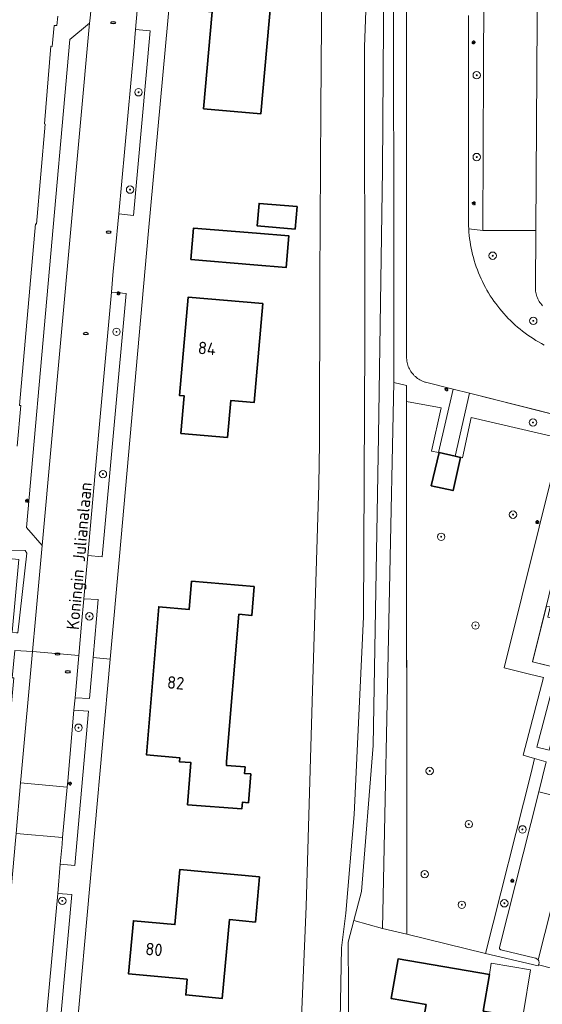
# Model space of a CAD drawing. Header units: metres. Extents: x 152610 to 160096, y 456114 to 462495.
# Tile 66 of 256: x 156384 to 156441, y 458791 to 458898. Entities that reach past the tile are written whole.
import ezdxf
from ezdxf.enums import TextEntityAlignment as Align

# ---------------------------------------------------------------- set-up
doc = ezdxf.new("R2010")
doc.units = ezdxf.units.M
doc.header["$LTSCALE"] = 0.5
doc.layers.get('0').update_dxf_attribs({"linetype": 'CONTINUOUS'})
for name, color, linetype, lineweight in [('B-PV-GK-BESCHOEIING-G', 251, 'GK-BESCHOEIING-SO', 18), ('B-PV-GR-BEPLANTING_CULTUUR_BOSPLANTSOEN-GV', 251, 'CONTINUOUS', 18), ('B-PV-GR-BEPLANTING_CULTUUR_HEESTERS-GV', 251, 'CONTINUOUS', 18), ('B-PV-GR-BOOM-S', 251, 'CONTINUOUS', 25), ('B-PV-GR-HAAG-GV', 251, 'CONTINUOUS', 13), ('B-PV-IE-MEUBILAIR-S', 251, 'CONTINUOUS', 25), ('B-PV-OG-BEBOUWING-GV', 6, 'CONTINUOUS', 35), ('B-PV-OG-BEBOUWING-T18', 1, 'CONTINUOUS', 18), ('B-PV-OG-BEBOUWING_OVERBOUWING-GV', 251, 'CONTINUOUS', 18), ('B-PV-OG-TERREIN_BEGROEID-GV', 251, 'CONTINUOUS', 18), ('B-PV-OG-TERREIN_OEVER-GV', 251, 'CONTINUOUS', 18), ('B-PV-OG-TOPOGRAFIE-T18', 1, 'CONTINUOUS', 18), ('B-PV-OG-WATER_SLOOT-GV', 251, 'CONTINUOUS', 18), ('B-PV-VH-ONVERHARD_ZAND-GV', 251, 'CONTINUOUS', 18), ('B-PV-VH-OPENVERHARDING_BETONSTRAATSTEEN-GV', 251, 'CONTINUOUS', 18), ('B-PV-VH-OPENVERHARDING_STRAATBAKSTEEN-GV', 251, 'CONTINUOUS', 18), ('B-PV-VH-OPENVERHARDING_TEGEL-GV', 251, 'CONTINUOUS', 18)]:
    doc.layers.add(name, color=color, linetype=linetype, lineweight=lineweight)
doc.styles.add('NLCS-ISO', font='NLCS-ISO.ttf')
doc.styles.add('NLCS-ISO-M750-T18', font='NLCS-ISO.ttf', dxfattribs={"height": 1.35})
doc.linetypes.add('GK-BESCHOEIING-SO', pattern='A,18,-3,[1,NLCS.SHX,S=0.6,R=0,X=0,Y=0],-3', length=24)

# ---------------------------------------------------------------- blocks, each defined once
blk = doc.blocks.new('SIE-MEUBILAIR_PAAL_LICHTMAST-SO')
for points in [[(-0.62, 0), (-1, 0)], [(-0.71, 0.71), (-0.44, 0.44)], [(0, 1), (0, 0.62)], [(0.44, 0.44), (0.71, 0.71)], [(1, 0), (0.62, 0)], [(-0.71, -0.71), (-0.44, -0.44)], [(0, -0.62), (0, -1)], [(0.44, -0.44), (0.71, -0.71)]]:
    blk.add_lwpolyline(points)
blk.add_circle((0, 0), 0.5)
blk = doc.blocks.new('SIE-MEUBILAIR_PUT_RIOOLPUT-SO')
blk.add_ellipse((0, 0), major_axis=(1.25, 0), ratio=0.54)
blk = doc.blocks.new('SGR-BOOM_GBKN-SO')
at = {"linetype": 'ByBlock', "lineweight": 18}
h = blk.add_hatch(color=0, dxfattribs=at)
h.dxf.hatch_style = 1
edge = h.paths.add_edge_path()
edge.add_arc((0, 0), 0.25, 0, 360)
at = {"color": 0, "linetype": 'ByBlock', "lineweight": 18}
for radius in [2, 0.25]:
    blk.add_circle((0, 0), radius, dxfattribs=at)
at = {"color": 0, "linetype": 'ByBlock', "lineweight": 18, "style": 'NLCS-ISO'}
blk.add_attdef('SOORT', (2.5, 0), '', height=1.5, dxfattribs=at)

msp = doc.modelspace()

# ---------------------------------------------------------------- linework, layer by layer
at = {"layer": 'B-PV-GK-BESCHOEIING-G', "flags": 128}
msp.add_lwpolyline([(156416.612, 458921.752), (156416.742, 458906.752), (156416.591, 458888.092), (156416.488, 458869.705), (156416.447, 458851.937), (156416.395, 458847.495), (156415.648, 458824.023), (156415.017, 458801.852), (156413.696, 458770.162), (156413.162, 458746.801), (156413.096, 458746.206), (156413.127, 458745.73), (156413.306, 458745.314), (156413.782, 458744.988), (156414.25, 458744.801), (156422.649, 458743.752), (156424.06, 458753.788), (156418.88, 458754.343), (156419.243, 458767.177)], dxfattribs=at)
at = {"layer": 'B-PV-GR-BEPLANTING_CULTUUR_BOSPLANTSOEN-GV', "flags": 128}
msp.add_lwpolyline([(156424.464, 458912.921), (156423.477, 458912.857), (156423.277, 458881.566), (156422.823, 458852.766), (156422.241, 458819.267), (156420.978, 458803.503), (156420.163, 458800.354), (156423.268, 458799.491), (156424.028, 458836.197), (156424.491, 458858.527)], close=True, dxfattribs=at)
at = {"layer": 'B-PV-GR-BEPLANTING_CULTUUR_HEESTERS-GV', "flags": 128}
for points in [[(156398.138, 458896.563), (156396.56, 458896.708), (156396.367, 458894.455), (156394.763, 458876.758), (156396.336, 458876.592)], [(156391.419, 458839.815), (156392.972, 458839.67), (156395.564, 458868.15), (156393.952, 458868.288), (156392.611, 458853.253)], [(156390.983, 458835.123), (156390.732, 458832.414), (156390.43, 458829.013), (156390.024, 458824.45), (156391.592, 458824.351), (156391.975, 458828.788), (156392.516, 458835.05)], [(156391.475, 458823.005), (156389.901, 458823.11), (156389.239, 458815.417), (156389.159, 458814.776), (156388.681, 458809.318), (156388.617, 458808.598), (156388.417, 458806.432), (156389.989, 458806.285)], [(156389.679, 458803.15), (156388.148, 458803.286), (156387.024, 458790.78), (156385.483, 458773.711), (156387.021, 458773.552)]]:
    msp.add_lwpolyline(points, close=True, dxfattribs=at)
at = {"layer": 'B-PV-GR-HAAG-GV', "flags": 128}
for points in [[(156432.558, 458898.22), (156432.559, 458876.177), (156432.56, 458875.829), (156432.569, 458875.481), (156432.584, 458875.171), (156434.1, 458874.991), (156434.198, 458892.562), (156434.307, 458915.274)], [(156424.464, 458912.921), (156424.491, 458858.527), (156425.867, 458858.2), (156425.867, 458856.474), (156429.599, 458855.791), (156428.573, 458851.125), (156429.335, 458850.978), (156430.91, 458857.808), (156427.913, 458858.563), (156427.858, 458858.58), (156427.715, 458858.629), (156427.575, 458858.685), (156427.438, 458858.749), (156427.305, 458858.82), (156427.176, 458858.898), (156427.051, 458858.983), (156426.931, 458859.074), (156426.816, 458859.171), (156426.706, 458859.274), (156426.602, 458859.383), (156426.504, 458859.498), (156426.412, 458859.617), (156426.326, 458859.742), (156426.247, 458859.87), (156426.175, 458860.003), (156426.111, 458860.139), (156426.053, 458860.278), (156426.003, 458860.42), (156425.961, 458860.565), (156425.926, 458860.712), (156425.899, 458860.86), (156425.88, 458861.01), (156425.869, 458861.16), (156425.866, 458861.311), (156425.858, 458892.918), (156425.86, 458913.1)], [(156440.575, 458866.836), (156440.475, 458866.947), (156440.381, 458867.062), (156440.293, 458867.183), (156440.212, 458867.308), (156440.138, 458867.437), (156440.071, 458867.571), (156440.011, 458867.707), (156439.959, 458867.847), (156439.914, 458867.989), (156439.876, 458868.133), (156439.847, 458868.279), (156439.825, 458868.427), (156439.812, 458868.575), (156439.806, 458868.724), (156439.844, 458874.97), (156434.1, 458874.991), (156432.584, 458875.171), (156432.586, 458875.133), (156432.611, 458874.786), (156432.644, 458874.44), (156432.685, 458874.094), (156432.733, 458873.749), (156432.79, 458873.406), (156432.855, 458873.064), (156432.927, 458872.723), (156433.007, 458872.385), (156433.095, 458872.048), (156433.191, 458871.713), (156433.294, 458871.381), (156433.405, 458871.051), (156433.524, 458870.723), (156433.65, 458870.399), (156433.783, 458870.078), (156433.924, 458869.759), (156434.072, 458869.444), (156434.227, 458869.133), (156434.39, 458868.825), (156434.559, 458868.521), (156434.736, 458868.221), (156434.919, 458867.925), (156435.109, 458867.633), (156435.306, 458867.346), (156435.509, 458867.063), (156435.718, 458866.785), (156435.934, 458866.512), (156436.157, 458866.244), (156436.385, 458865.981), (156436.619, 458865.724), (156436.859, 458865.472), (156437.105, 458865.225), (156437.356, 458864.985), (156437.613, 458864.75), (156437.876, 458864.521), (156438.143, 458864.298), (156438.415, 458864.082), (156438.693, 458863.871), (156438.975, 458863.667), (156439.262, 458863.47), (156439.553, 458863.279), (156439.848, 458863.095), (156440.148, 458862.918), (156440.452, 458862.748), (156440.759, 458862.585)]]:
    msp.add_lwpolyline(points, dxfattribs=at)
for points in [[(156425.867, 458858.2), (156424.491, 458858.527), (156424.028, 458836.197), (156423.268, 458799.491), (156425.882, 458798.858)], [(156458.58, 458850.84), (156432.666, 458857.366), (156431.108, 458850.578), (156431.708, 458850.442), (156431.904, 458850.398), (156432.868, 458854.738), (156443.102, 458852.386), (156457.68, 458848.802), (156457.736, 458848.793), (156457.793, 458848.792), (156457.85, 458848.799), (156457.904, 458848.814), (156457.957, 458848.837), (156458.005, 458848.866), (156458.049, 458848.903), (156458.087, 458848.944), (156458.12, 458848.991), (156458.145, 458849.042), (156458.159, 458849.082)], [(156384.645, 458840.383), (156382.589, 458840.388), (156382.515, 458839.542), (156383.941, 458839.402), (156383.243, 458831.524), (156383.688, 458831.464), (156383.821, 458831.466), (156384.799, 458840.082)], [(156479.661, 458817.09), (156441.854, 458826.36), (156439.941, 458819.102), (156441.283, 458818.76), (156441.683, 458820.347), (156442.846, 458824.967), (156442.859, 458825.003), (156442.88, 458825.037), (156442.908, 458825.066), (156442.94, 458825.09), (156442.977, 458825.106), (156443.016, 458825.115), (156443.056, 458825.115), (156443.095, 458825.108), (156479.112, 458816.307), (156479.123, 458816.304), (156479.43, 458816.23)], [(156440.972, 458817.523), (156439.717, 458817.88), (156439.329, 458816.336), (156434.416, 458796.792), (156440.106, 458795.433), (156440.134, 458795.55), (156440.16, 458795.608), (156440.179, 458795.669), (156440.19, 458795.732), (156440.194, 458795.795), (156440.189, 458795.859), (156440.176, 458795.922), (156440.156, 458795.982), (156440.128, 458796.039), (156440.093, 458796.093), (156440.052, 458796.141), (156440.005, 458796.185), (156439.953, 458796.222), (156439.897, 458796.252), (156439.837, 458796.275), (156439.79, 458796.287), (156436.065, 458797.191), (156436.021, 458797.205), (156435.987, 458797.225), (156435.957, 458797.251), (156435.934, 458797.283), (156435.918, 458797.319), (156435.909, 458797.357), (156435.908, 458797.396), (156435.915, 458797.435), (156440.15, 458814.257)]]:
    msp.add_lwpolyline(points, close=True, dxfattribs=at)
at = {"layer": 'B-PV-OG-BEBOUWING-GV', "flags": 128}
for points in [[(156411.428, 458902.518), (156402.934, 458903.273), (156402.539, 458898.83), (156404.863, 458898.623), (156403.93, 458888.131), (156410.099, 458887.583)], [(156414.023, 458877.556), (156409.92, 458877.91), (156409.711, 458875.48), (156413.813, 458875.127)], [(156409.642, 458874.674), (156402.839, 458875.243), (156402.554, 458871.838), (156409.357, 458871.269), (156412.866, 458870.978), (156413.151, 458874.38)], [(156410.317, 458867.062), (156402.262, 458867.767), (156401.329, 458857.12), (156401.832, 458857.076), (156401.478, 458853.033), (156406.504, 458852.593), (156406.854, 458856.582), (156409.38, 458856.361)], [(156431.108, 458850.578), (156429.385, 458850.968), (156428.544, 458847.376), (156430.893, 458846.843), (156431.708, 458850.442)], [(156409.404, 458836.482), (156402.618, 458837.046), (156402.365, 458834.003), (156399.082, 458834.276), (156397.751, 458818.252), (156401.342, 458817.953), (156401.307, 458817.524), (156402.554, 458817.425), (156402.193, 458812.879), (156408.053, 458812.414), (156408.112, 458813.141), (156408.77, 458813.089), (156409.017, 458816.2), (156408.359, 458816.25), (156408.416, 458816.969), (156406.382, 458817.13), (156406.412, 458817.532), (156407.737, 458833.467), (156409.144, 458833.35)], [(156409.972, 458805.073), (156401.366, 458805.871), (156400.813, 458799.903), (156396.334, 458800.318), (156395.803, 458794.588), (156402.145, 458794), (156401.987, 458792.298), (156405.934, 458791.932), (156406.723, 458800.45), (156409.52, 458800.191)], [(156437.143, 458782.423), (156438.128, 458782.267), (156438.49, 458784.388), (156439.394, 458789.675), (156438.218, 458789.874), (156434.156, 458790.562), (156434.828, 458794.515), (156424.949, 458796.194), (156424.22, 458791.906), (156427.976, 458791.267), (156427.136, 458786.324), (156426.996, 458785.5), (156430.94, 458784.83), (156430.715, 458783.509), (156429.964, 458779.092), (156436.376, 458778.002)]]:
    msp.add_lwpolyline(points, close=True, dxfattribs=at)
at = {"layer": 'B-PV-OG-BEBOUWING_OVERBOUWING-GV', "flags": 128}
for points in [[(156441.389, 458834.26), (156440.981, 458834.354), (156439.487, 458828.325), (156444.902, 458827.002), (156444.994, 458827.413), (156445.488, 458829.403), (156443.566, 458829.844), (156444.17, 458832.476), (156441.14, 458833.172)], [(156439.255, 458795.03), (156435.027, 458795.726), (156434.828, 458794.515), (156434.156, 458790.562), (156438.218, 458789.874), (156439.394, 458789.675), (156439.86, 458789.58), (156439.957, 458790.168), (156438.495, 458790.409)]]:
    msp.add_lwpolyline(points, close=True, dxfattribs=at)
at = {"layer": 'B-PV-OG-TERREIN_BEGROEID-GV', "flags": 128}
msp.add_lwpolyline([(156443.102, 458852.386), (156432.868, 458854.738), (156431.904, 458850.398), (156431.708, 458850.442), (156430.893, 458846.843), (156428.544, 458847.376), (156429.385, 458850.968), (156429.335, 458850.978), (156428.573, 458851.125), (156429.599, 458855.791), (156425.867, 458856.474), (156425.882, 458798.858), (156434.416, 458796.792), (156439.329, 458816.336), (156439.717, 458817.88), (156438.461, 458818.237), (156440.681, 458826.642), (156439.16, 458827.006), (156436.409, 458827.665), (156442.112, 458850.556)], dxfattribs=at)
at = {"layer": 'B-PV-OG-TERREIN_OEVER-GV', "flags": 128}
for points in [[(156421.972, 458912.339), (156421.326, 458894.84), (156421.354, 458862.977), (156421.208, 458833.19), (156420.194, 458811.81), (156419.296, 458801.153), (156418.827, 458797.407), (156418.581, 458783.824)], [(156419.681, 458777.232), (156419.559, 458798.02), (156420.163, 458800.354), (156420.978, 458803.503), (156422.241, 458819.267), (156422.823, 458852.766), (156423.277, 458881.566), (156423.477, 458912.857)]]:
    msp.add_lwpolyline(points, dxfattribs=at)
at = {"layer": 'B-PV-OG-WATER_SLOOT-GV', "flags": 128}
for points in [[(156418.581, 458783.824), (156418.827, 458797.407), (156419.296, 458801.153), (156420.194, 458811.81), (156421.208, 458833.19), (156421.354, 458862.977), (156421.326, 458894.84), (156421.972, 458912.339)], [(156416.742, 458906.752), (156416.591, 458888.092), (156416.488, 458869.705), (156416.447, 458851.937), (156416.395, 458847.495), (156415.648, 458824.023), (156415.017, 458801.852), (156413.696, 458770.162)]]:
    msp.add_lwpolyline(points, dxfattribs=at)
at = {"layer": 'B-PV-VH-ONVERHARD_ZAND-GV', "flags": 128}
for points in [[(156432.558, 458898.22), (156432.559, 458876.177), (156432.56, 458875.829), (156432.569, 458875.481), (156432.584, 458875.171), (156434.1, 458874.991), (156434.198, 458892.562), (156434.307, 458915.274)], [(156424.464, 458912.921), (156424.491, 458858.527), (156425.867, 458858.2), (156425.867, 458856.474), (156429.599, 458855.791), (156428.573, 458851.125), (156429.335, 458850.978), (156430.91, 458857.808), (156427.913, 458858.563), (156427.858, 458858.58), (156427.715, 458858.629), (156427.575, 458858.685), (156427.438, 458858.749), (156427.305, 458858.82), (156427.176, 458858.898), (156427.051, 458858.983), (156426.931, 458859.074), (156426.816, 458859.171), (156426.706, 458859.274), (156426.602, 458859.383), (156426.504, 458859.498), (156426.412, 458859.617), (156426.326, 458859.742), (156426.247, 458859.87), (156426.175, 458860.003), (156426.111, 458860.139), (156426.053, 458860.278), (156426.003, 458860.42), (156425.961, 458860.565), (156425.926, 458860.712), (156425.899, 458860.86), (156425.88, 458861.01), (156425.869, 458861.16), (156425.866, 458861.311), (156425.858, 458892.918), (156425.86, 458913.1)], [(156440.575, 458866.836), (156440.475, 458866.947), (156440.381, 458867.062), (156440.293, 458867.183), (156440.212, 458867.308), (156440.138, 458867.437), (156440.071, 458867.571), (156440.011, 458867.707), (156439.959, 458867.847), (156439.914, 458867.989), (156439.876, 458868.133), (156439.847, 458868.279), (156439.825, 458868.427), (156439.812, 458868.575), (156439.806, 458868.724), (156439.844, 458874.97), (156434.1, 458874.991), (156432.584, 458875.171), (156432.586, 458875.133), (156432.611, 458874.786), (156432.644, 458874.44), (156432.685, 458874.094), (156432.733, 458873.749), (156432.79, 458873.406), (156432.855, 458873.064), (156432.927, 458872.723), (156433.007, 458872.385), (156433.095, 458872.048), (156433.191, 458871.713), (156433.294, 458871.381), (156433.405, 458871.051), (156433.524, 458870.723), (156433.65, 458870.399), (156433.783, 458870.078), (156433.924, 458869.759), (156434.072, 458869.444), (156434.227, 458869.133), (156434.39, 458868.825), (156434.559, 458868.521), (156434.736, 458868.221), (156434.919, 458867.925), (156435.109, 458867.633), (156435.306, 458867.346), (156435.509, 458867.063), (156435.718, 458866.785), (156435.934, 458866.512), (156436.157, 458866.244), (156436.385, 458865.981), (156436.619, 458865.724), (156436.859, 458865.472), (156437.105, 458865.225), (156437.356, 458864.985), (156437.613, 458864.75), (156437.876, 458864.521), (156438.143, 458864.298), (156438.415, 458864.082), (156438.693, 458863.871), (156438.975, 458863.667), (156439.262, 458863.47), (156439.553, 458863.279), (156439.848, 458863.095), (156440.148, 458862.918), (156440.452, 458862.748), (156440.759, 458862.585)]]:
    msp.add_lwpolyline(points, dxfattribs=at)
for points in [[(156425.882, 458798.858), (156425.867, 458856.474), (156425.867, 458858.2), (156424.491, 458858.527), (156424.028, 458836.197), (156423.268, 458799.491)], [(156432.666, 458857.366), (156431.108, 458850.578), (156431.708, 458850.442), (156431.904, 458850.398), (156432.868, 458854.738), (156443.102, 458852.386), (156457.68, 458848.802), (156457.736, 458848.793), (156457.793, 458848.792), (156457.85, 458848.799), (156457.904, 458848.814), (156457.957, 458848.837), (156458.005, 458848.866), (156458.049, 458848.903), (156458.087, 458848.944), (156458.12, 458848.991), (156458.145, 458849.042), (156458.159, 458849.082), (156458.58, 458850.84), (156448.019, 458853.5)], [(156384.645, 458840.383), (156382.589, 458840.388), (156382.515, 458839.542), (156383.941, 458839.402), (156383.243, 458831.524), (156383.688, 458831.464), (156383.821, 458831.466), (156384.799, 458840.082)], [(156479.661, 458817.09), (156441.854, 458826.36), (156439.941, 458819.102), (156441.283, 458818.76), (156441.683, 458820.347), (156442.846, 458824.967), (156442.859, 458825.003), (156442.88, 458825.037), (156442.908, 458825.066), (156442.94, 458825.09), (156442.977, 458825.106), (156443.016, 458825.115), (156443.056, 458825.115), (156443.095, 458825.108), (156479.112, 458816.307), (156479.123, 458816.304), (156479.43, 458816.23)], [(156440.972, 458817.523), (156439.717, 458817.88), (156439.329, 458816.336), (156434.416, 458796.792), (156440.106, 458795.433), (156440.134, 458795.55), (156440.16, 458795.608), (156440.179, 458795.669), (156440.19, 458795.732), (156440.194, 458795.795), (156440.189, 458795.859), (156440.176, 458795.922), (156440.156, 458795.982), (156440.128, 458796.039), (156440.093, 458796.093), (156440.09, 458796.096), (156440.052, 458796.141), (156440.005, 458796.185), (156439.953, 458796.222), (156439.897, 458796.252), (156439.837, 458796.275), (156439.79, 458796.287), (156436.065, 458797.191), (156436.058, 458797.192), (156436.021, 458797.205), (156435.987, 458797.225), (156435.957, 458797.251), (156435.934, 458797.283), (156435.918, 458797.319), (156435.909, 458797.357), (156435.908, 458797.396), (156435.915, 458797.435), (156440.15, 458814.257)]]:
    msp.add_lwpolyline(points, close=True, dxfattribs=at)
at = {"layer": 'B-PV-VH-OPENVERHARDING_BETONSTRAATSTEEN-GV', "flags": 128}
for points in [[(156390.983, 458835.123), (156391.419, 458839.815), (156392.611, 458853.253), (156393.952, 458868.288), (156394.156, 458870.576), (156394.366, 458872.678), (156394.763, 458876.758), (156396.367, 458894.455), (156396.56, 458896.708), (156397, 458901.692), (156398.486, 458916.575), (156398.589, 458917.74), (156393.616, 458918.176), (156393.608, 458917.986), (156393.534, 458917.333), (156393.315, 458915.813), (156391.649, 458897.921), (156391.591, 458897.395), (156386.484, 458840.924), (156385.75, 458832.981), (156385.427, 458829.458), (156390.43, 458829.013), (156390.732, 458832.414)], [(156439.852, 458915.196), (156434.307, 458915.274), (156434.198, 458892.562), (156434.1, 458874.991), (156439.844, 458874.97), (156439.982, 458897.784), (156440.037, 458914.207), (156440.029, 458914.365), (156440.014, 458914.523), (156439.99, 458914.679), (156439.959, 458914.834), (156439.92, 458914.988), (156439.873, 458915.139)], [(156386.484, 458840.924), (156391.591, 458897.395), (156389.449, 458895.632), (156384.793, 458842.866)], [(156390.43, 458829.013), (156385.427, 458829.458), (156384.194, 458815.987), (156384.139, 458815.235), (156389.159, 458814.776), (156389.239, 458815.417), (156389.901, 458823.11), (156390.024, 458824.45)], [(156389.159, 458814.776), (156384.139, 458815.235), (156383.672, 458809.744), (156388.681, 458809.318)], [(156444.433, 458813.18), (156440.15, 458814.257), (156435.915, 458797.435), (156435.908, 458797.396), (156435.909, 458797.357), (156435.918, 458797.319), (156435.934, 458797.283), (156435.957, 458797.251), (156435.987, 458797.225), (156436.021, 458797.205), (156436.058, 458797.192), (156436.065, 458797.191), (156439.79, 458796.287), (156439.837, 458796.275), (156439.897, 458796.252), (156439.953, 458796.222), (156440.005, 458796.185), (156440.052, 458796.141), (156440.09, 458796.096)]]:
    msp.add_lwpolyline(points, close=True, dxfattribs=at)
for points in [[(156425.86, 458913.1), (156425.858, 458892.918), (156425.866, 458861.311), (156425.869, 458861.16), (156425.88, 458861.01), (156425.899, 458860.86), (156425.926, 458860.712), (156425.961, 458860.565), (156426.003, 458860.42), (156426.053, 458860.278), (156426.111, 458860.139), (156426.175, 458860.003), (156426.247, 458859.87), (156426.326, 458859.742), (156426.412, 458859.617), (156426.504, 458859.498), (156426.602, 458859.383), (156426.706, 458859.274), (156426.816, 458859.171), (156426.931, 458859.074), (156427.051, 458858.983), (156427.176, 458858.898), (156427.305, 458858.82), (156427.438, 458858.749), (156427.575, 458858.685), (156427.715, 458858.629), (156427.858, 458858.58), (156427.913, 458858.563), (156430.91, 458857.808), (156432.666, 458857.366), (156448.019, 458853.5)], [(156388.169, 458898.155), (156388.039, 458897.153), (156387.764, 458897.149), (156387.557, 458894.878), (156387.411, 458894.896), (156386.72, 458886.491), (156386.796, 458886.462), (156385.852, 458875.66), (156385.737, 458875.678), (156384.005, 458856.037), (156384.148, 458856.031), (156383.769, 458851.639)], [(156440.759, 458862.585), (156440.452, 458862.748), (156440.148, 458862.918), (156439.848, 458863.095), (156439.553, 458863.279), (156439.262, 458863.47), (156438.975, 458863.667), (156438.693, 458863.871), (156438.415, 458864.082), (156438.143, 458864.298), (156437.876, 458864.521), (156437.613, 458864.75), (156437.356, 458864.985), (156437.105, 458865.225), (156436.859, 458865.472), (156436.619, 458865.724), (156436.385, 458865.981), (156436.157, 458866.244), (156435.934, 458866.512), (156435.718, 458866.785), (156435.509, 458867.063), (156435.306, 458867.346), (156435.109, 458867.633), (156434.919, 458867.925), (156434.736, 458868.221), (156434.559, 458868.521), (156434.39, 458868.825), (156434.227, 458869.133), (156434.072, 458869.444), (156433.924, 458869.759), (156433.783, 458870.078), (156433.65, 458870.399), (156433.524, 458870.723), (156433.405, 458871.051), (156433.294, 458871.381), (156433.191, 458871.713), (156433.095, 458872.048), (156433.007, 458872.385), (156432.927, 458872.723), (156432.855, 458873.064), (156432.79, 458873.406), (156432.733, 458873.749), (156432.685, 458874.094), (156432.644, 458874.44), (156432.611, 458874.786), (156432.586, 458875.133), (156432.584, 458875.171), (156432.569, 458875.481), (156432.56, 458875.829), (156432.559, 458876.177), (156432.558, 458898.22)], [(156383.498, 458829.535), (156385.427, 458829.458), (156385.75, 458832.981), (156386.484, 458840.924), (156384.793, 458842.866), (156389.449, 458895.632), (156391.591, 458897.395), (156391.649, 458897.921)], [(156439.982, 458897.784), (156439.844, 458874.97), (156439.806, 458868.724), (156439.812, 458868.575), (156439.825, 458868.427), (156439.847, 458868.279), (156439.876, 458868.133), (156439.914, 458867.989), (156439.959, 458867.847), (156440.011, 458867.707), (156440.071, 458867.571), (156440.138, 458867.437), (156440.212, 458867.308), (156440.293, 458867.183), (156440.381, 458867.062), (156440.475, 458866.947), (156440.575, 458866.836)], [(156442.112, 458850.556), (156436.409, 458827.665), (156439.16, 458827.006), (156440.681, 458826.642), (156438.461, 458818.237), (156439.717, 458817.88), (156440.972, 458817.523)], [(156480.805, 458818.227), (156439.487, 458828.325), (156444.831, 458849.888)], [(156382.589, 458840.388), (156384.645, 458840.383), (156384.799, 458840.082), (156383.821, 458831.466)], [(156441.283, 458818.76), (156439.941, 458819.102), (156441.854, 458826.36)], [(156387.024, 458790.78), (156388.148, 458803.286), (156388.417, 458806.432), (156388.617, 458808.598), (156388.681, 458809.318), (156383.672, 458809.744), (156383.6, 458809.007), (156381.999, 458791.146)]]:
    msp.add_lwpolyline(points, dxfattribs=at)
at = {"layer": 'B-PV-VH-OPENVERHARDING_STRAATBAKSTEEN-GV', "flags": 128}
msp.add_lwpolyline([(156440.972, 458817.523), (156440.15, 458814.257), (156444.433, 458813.18), (156440.09, 458796.096), (156440.093, 458796.093), (156440.128, 458796.039), (156440.156, 458795.982), (156440.176, 458795.922), (156440.189, 458795.859), (156440.194, 458795.795), (156440.19, 458795.732), (156440.179, 458795.669), (156440.16, 458795.608), (156440.134, 458795.55), (156443.388, 458794.73), (156438.948, 458768.704), (156423.944, 458771.177), (156423.459, 458768.239), (156443.135, 458764.905)], dxfattribs=at)
at = {"layer": 'B-PV-VH-OPENVERHARDING_TEGEL-GV', "flags": 128}
for points in [[(156397, 458901.692), (156396.56, 458896.708), (156398.138, 458896.563), (156396.336, 458876.592), (156394.763, 458876.758), (156394.366, 458872.678), (156394.156, 458870.576), (156393.952, 458868.288), (156395.564, 458868.15), (156392.972, 458839.67), (156391.419, 458839.815), (156390.983, 458835.123), (156392.516, 458835.05), (156391.975, 458828.788), (156393.824, 458828.628), (156394.825, 458839.741), (156397.927, 458874.541), (156401.906, 458917.651)], [(156388.837, 458773.246), (156393.824, 458828.628), (156391.975, 458828.788), (156391.592, 458824.351), (156390.024, 458824.45), (156389.901, 458823.11), (156391.475, 458823.005), (156389.989, 458806.285), (156388.417, 458806.432), (156388.148, 458803.286), (156389.679, 458803.15), (156387.021, 458773.552)]]:
    msp.add_lwpolyline(points, dxfattribs=at)
for points in [[(156432.666, 458857.366), (156430.91, 458857.808), (156429.335, 458850.978), (156429.385, 458850.968), (156431.108, 458850.578)], [(156385.427, 458829.458), (156383.498, 458829.535), (156383.208, 458826.589), (156383.393, 458826.593), (156382.68, 458818.636), (156381.648, 458807.119), (156381.486, 458807.121), (156380.128, 458792.248), (156376.562, 458752.54), (156376.152, 458747.981), (156376.228, 458747.933), (156378.109, 458747.722), (156378.332, 458750.342), (156379.977, 458768.798), (156381.999, 458791.146), (156383.6, 458809.007), (156383.672, 458809.744), (156384.139, 458815.235), (156384.194, 458815.987)]]:
    msp.add_lwpolyline(points, close=True, dxfattribs=at)

# ---------------------------------------------------------------- block references
at = {"layer": 'B-PV-GR-BOOM-S', "xscale": 0.2, "yscale": 0.2, "zscale": 0.2}
for p in [(156433.452, 458891.765), (156396.889, 458889.922), (156433.452, 458882.916), (156395.972, 458879.393), (156435.178, 458872.247), (156439.569, 458865.202), (156394.507, 458864.011), (156439.536, 458854.213), (156393.042, 458848.628), (156437.378, 458844.243), (156429.612, 458841.852), (156391.577, 458833.246), (156433.32, 458832.252), (156390.4, 458821.2), (156428.367, 458816.522), (156432.592, 458810.763), (156438.397, 458810.206), (156427.829, 458805.367), (156388.647, 458802.481), (156431.839, 458802.055), (156436.44, 458802.215)]:
    msp.add_blockref('SGR-BOOM_GBKN-SO', p, dxfattribs=at)
at = {"layer": 'B-PV-IE-MEUBILAIR-S', "xscale": 0.2, "yscale": 0.2, "zscale": 0.2}
for name, p in [('SIE-MEUBILAIR_PUT_RIOOLPUT-SO', (156394.156, 458897.451)), ('SIE-MEUBILAIR_PAAL_LICHTMAST-SO', (156433.118, 458895.321)), ('SIE-MEUBILAIR_PAAL_LICHTMAST-SO', (156433.138, 458877.914)), ('SIE-MEUBILAIR_PUT_RIOOLPUT-SO', (156393.659, 458874.794)), ('SIE-MEUBILAIR_PAAL_LICHTMAST-SO', (156394.737, 458868.19)), ('SIE-MEUBILAIR_PUT_RIOOLPUT-SO', (156391.183, 458863.828)), ('SIE-MEUBILAIR_PAAL_LICHTMAST-SO', (156430.181, 458857.805)), ('SIE-MEUBILAIR_PAAL_LICHTMAST-SO', (156384.841, 458845.752)), ('SIE-MEUBILAIR_PAAL_LICHTMAST-SO', (156440, 458843.445)), ('SIE-MEUBILAIR_PUT_RIOOLPUT-SO', (156388.12, 458829.169)), ('SIE-MEUBILAIR_PUT_RIOOLPUT-SO', (156389.258, 458827.245)), ('SIE-MEUBILAIR_PAAL_LICHTMAST-SO', (156389.479, 458815.161)), ('SIE-MEUBILAIR_PAAL_LICHTMAST-SO', (156437.299, 458804.646))]:
    msp.add_blockref(name, p, dxfattribs=at)

# ---------------------------------------------------------------- texts
at = {"layer": 'B-PV-OG-BEBOUWING-T18', "style": 'NLCS-ISO-M750-T18'}
for s, rotation, p in [('84', 355, (156404.286, 458862.225)), ('82', 355.2, (156400.908, 458826.057)), ('80', 354.7, (156398.558, 458797.222))]:
    msp.add_text(s, height=1.35, rotation=rotation, dxfattribs=at).set_placement(p, align=Align.MIDDLE)
at = {"layer": 'B-PV-OG-TOPOGRAFIE-T18', "style": 'NLCS-ISO-M750-T18'}
msp.add_text('Koningin Julianalaan', height=1.35, rotation=84.9, dxfattribs=at).set_placement((156390.667, 458839.755), align=Align.MIDDLE)

doc.saveas('drawing.dxf')
